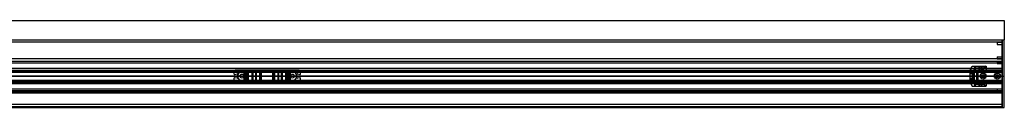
# Model space of a CAD drawing. Header units: millimetres. Extents: x 0 to 2050, y -31 to 55.
# Tile 9 of 9: x 1074 to 2050, y -31 to 55. Entities that reach past the tile are written whole.
import ezdxf

# ---------------------------------------------------------------- set-up
doc = ezdxf.new("R2010")
doc.units = ezdxf.units.MM
doc.header["$LTSCALE"] = 10
doc.layers.add('BESCH_KONT_sich_schn_ansi_2d', color=40, linetype='Continuous')
doc.layers.add('BESCH_KONT_sich_schn_grun_2d', color=10, linetype='Continuous')

msp = doc.modelspace()

# ---------------------------------------------------------------- linework, layer by layer
at = {"layer": 'BESCH_KONT_sich_schn_ansi_2d'}
for p, q in [((0, 0, 2448), (2050, 0, 2448)), ((2, 0, 2289), (2048, 0, 2289)), ((2, 0, 2368), (2048, 0, 2368)), ((2, 0, 2335), (2048, 0, 2335)), ((2, 0, 2366), (2048, 0, 2366)), ((2, 0, 2367), (2048, 0, 2367)), ((2, 0, 2336), (2048, 0, 2336)), ((2, 0, 2337), (2048, 0, 2337)), ((2, 0, 2363), (2048, 0, 2363)), ((2, 0, 2338.5), (2048, 0, 2338.5)), ((2048, 0, 2339.5), (2, 0, 2339.5)), ((2048, 0, 2337.5), (2, 0, 2337.5)), ((2048, 0, 2365.5), (2, 0, 2365.5)), ((2048, 0, 2336.5), (2, 0, 2336.5)), ((2048, 0, 2338), (2, 0, 2338)), ((2.02, 0, 2290), (2048, 0, 2290)), ((7, 0, 2363.5), (2043, 0, 2363.5)), ((1050, 0), (2050, 0)), ((1286, 0, 2365), (1286, 0, 2363)), ((1288, 0, 2365), (1286, 0, 2365)), ((1286.6, 0, 2365), (1286.6, 0, 2363)), ((1350, 0, 2363), (1288, 0, 2363)), ((1288, 0, 2365), (1288, 0, 2363)), ((1288, 0, 2365), (1350, 0, 2365)), ((1289.14, 0, 2365), (1289.14, 0, 2363)), ((1289.5, 0, 2365), (1289.5, 0, 2363)), ((1289.98, 0, 2360), (1289.5, 0, 2363)), ((1294, 0, 2360), (1289.98, 0, 2360)), ((1292, 0, 2365), (1292, 0, 2360)), ((1294, 0, 2360), (1296.01, 0, 2360)), ((1294, 0, 2363), (1294, 0, 2360)), ((1296, 0, 2365), (1296, 0, 2360)), ((1297.01, 0, 2359.73), (1298.16, 0, 2359.07)), ((1299.16, 0, 2358.8), (1300.43, 0, 2358.8)), ((1299.8, 0, 2356.2), (1299.8, 0, 2355.2)), ((1300.43, 0, 2358.8), (1299.8, 0, 2356.2)), ((1303.96, 0, 2355), (1299.84, 0, 2355)), ((1304, 0, 2357.39), (1304.01, 0, 2357.39)), ((1304, 0, 2357.39), (1304.01, 0, 2357.39)), ((1304, 0, 2357.39), (1304.01, 0, 2357.39)), ((1304, 0, 2357.4), (1304.01, 0, 2357.4)), ((1304, 0, 2357.4), (1304.01, 0, 2357.4)), ((1304, 0, 2357.4), (1304.01, 0, 2357.4)), ((1304, 0, 2357.4), (1304.01, 0, 2357.4)), ((1304, 0, 2357.39), (1304.01, 0, 2357.39)), ((1304, 0, 2357.39), (1304.01, 0, 2357.39)), ((1304, 0, 2355.2), (1304, 0, 2357.4)), ((1304, 0, 2357.39), (1304.01, 0, 2357.39)), ((1304, 0, 2357.4), (1304.01, 0, 2357.4)), ((1304, 0, 2357.4), (1304.01, 0, 2357.4)), ((1304, 0, 2357.4), (1304.01, 0, 2357.4)), ((1304, 0, 2357.39), (1304.01, 0, 2357.39)), ((1304, 0, 2357.39), (1304.01, 0, 2357.39)), ((1304.01, 0, 2357.4), (1304.01, 0, 2357.4)), ((1304.01, 0, 2357.4), (1304.01, 0, 2357.39)), ((1304.01, 0, 2357.39), (1304.01, 0, 2357.39)), ((1305, 0, 2358.4), (1307.61, 0, 2358.4)), ((1308.29, 0, 2358.14), (1311.69, 0, 2355)), ((1312.62, 0, 2355), (1311.69, 0, 2355)), ((1312.8, 0, 2355.5), (1312.8, 0, 2359.5)), ((1313.3, 0, 2360), (1324.7, 0, 2360)), ((1325.2, 0, 2359.5), (1325.2, 0, 2355.5)), ((1326.31, 0, 2355), (1325.38, 0, 2355)), ((1326.31, 0, 2355), (1329.71, 0, 2358.14)), ((1330.39, 0, 2358.4), (1333, 0, 2358.4)), ((1334, 0, 2357.4), (1334, 0, 2355.2)), ((1338.16, 0, 2355), (1334.04, 0, 2355)), ((1337.57, 0, 2358.8), (1338.84, 0, 2358.8)), ((1338.2, 0, 2356.2), (1337.57, 0, 2358.8)), ((1338.2, 0, 2355.2), (1338.2, 0, 2356.2)), ((1339.84, 0, 2359.07), (1340.99, 0, 2359.73)), ((1341.99, 0, 2360), (1344, 0, 2360)), ((1342, 0, 2365), (1342, 0, 2360)), ((1348.02, 0, 2360), (1344, 0, 2360)), ((1344, 0, 2363), (1344, 0, 2360)), ((1346, 0, 2365), (1346, 0, 2360)), ((1348.5, 0, 2363), (1348.02, 0, 2360)), ((1348.5, 0, 2365), (1348.5, 0, 2363)), ((1348.86, 0, 2365), (1348.86, 0, 2363)), ((1352, 0, 2365), (1350, 0, 2365)), ((1350, 0, 2365), (1350, 0, 2363)), ((1351.4, 0, 2365), (1351.4, 0, 2363)), ((1352, 0, 2365), (1352, 0, 2363)), ((2016, 0, 2345.59), (2016, 0, 2360.01)), ((2016, 0, 2360.5), (2016, 0, 2360.01)), ((2016, 0, 2345.59), (2016, 0, 2345.1)), ((2018, 0, 2349.2), (2016, 0, 2345.59)), ((2016, 0, 2345.1), (2018, 0, 2345.1)), ((2018, 0, 2360.5), (2016, 0, 2360.5)), ((2016, 0, 2360.01), (2018, 0, 2356.4)), ((2018, 0, 2342.38), (2016, 0, 2342.38)), ((2016, 0, 2344.8), (2018, 0, 2344.8)), ((2016, 0, 2342.38), (2016, 0, 2344.8)), ((2016, 0, 2345.1), (2016, 0, 2344.8)), ((2016, 0, 2345.53), (2018, 0, 2345.53)), ((2016, 0, 2359.5), (2018, 0, 2359.5)), ((2016, 0, 2342.1), (2016, 0, 2342.38)), ((2016, 0, 2342.1), (2018, 0, 2342.1)), ((2016, 0, 2360.5), (2016, 0, 2363.5)), ((2020.5, 0, 2363.3), (2018, 0, 2363.3)), ((2018, 0, 2342.3), (2020.5, 0, 2342.3)), ((2018, 0, 2345.1), (2018, 0, 2342.3)), ((2031.59, 0, 2349.2), (2018, 0, 2349.2)), ((2018, 0, 2361.54), (2018, 0, 2360.5)), ((2018, 0, 2360.5), (2018, 0, 2356.4)), ((2018, 0, 2349.2), (2018, 0, 2345.1)), ((2018, 0, 2356.4), (2018, 0, 2349.2)), ((2018, 0, 2356.4), (2031.59, 0, 2356.4)), ((2020.5, 0, 2344.55), (2018, 0, 2344.55)), ((2020.5, 0, 2348.05), (2018, 0, 2348.05)), ((2020.5, 0, 2357.55), (2018, 0, 2357.55)), ((2020.5, 0, 2361.05), (2018, 0, 2361.05)), ((2018.01, 0, 2363.5), (2018, 0, 2363.5)), ((2018, 0, 2363.5), (2018.01, 0, 2363.5)), ((2018, 0, 2363.49), (2018.01, 0, 2363.49)), ((2018, 0, 2363.5), (2018.01, 0, 2363.5)), ((2018, 0, 2363.5), (2018.01, 0, 2363.5)), ((2018, 0, 2363.49), (2018.01, 0, 2363.49)), ((2018, 0, 2363.5), (2018.01, 0, 2363.5)), ((2018, 0, 2363.5), (2018.01, 0, 2363.5)), ((2018, 0, 2363.5), (2018.01, 0, 2363.5)), ((2018, 0, 2361.54), (2018, 0, 2363.5)), ((2018, 0, 2342.3), (2018, 0, 2342.1)), ((2018, 0, 2363.5), (2018.01, 0, 2363.5)), ((2018, 0, 2363.49), (2018.01, 0, 2363.49)), ((2018, 0, 2363.49), (2018.01, 0, 2363.49)), ((2018, 0, 2363.49), (2018.01, 0, 2363.49)), ((2018, 0, 2363.5), (2018.01, 0, 2363.5)), ((2018, 0, 2362.5), (2019, 0, 2362.5)), ((2018, 0, 2356.5), (2019, 0, 2356.5)), ((2018, 0, 2349.5), (2019, 0, 2349.5)), ((2018, 0, 2343.5), (2019, 0, 2343.5)), ((2018.01, 0, 2363.5), (2018.01, 0, 2363.5)), ((2018.01, 0, 2363.49), (2018.01, 0, 2363.5)), ((2018.01, 0, 2363.49), (2018.01, 0, 2363.49)), ((2018.1, 0, 2365.5), (2018.1, 0, 2363.5)), ((2019, 0, 2356.5), (2019, 0, 2362.5)), ((2019, 0, 2343.5), (2019, 0, 2349.5)), ((2019.1, 0, 2363.5), (2019.1, 0, 2365.5)), ((2020.5, 0, 2347.2), (2029.39, 0, 2347.2)), ((2029.39, 0, 2358.4), (2020.5, 0, 2358.4)), ((2020.5, 0, 2342.3), (2020.5, 0, 2347.2)), ((2020.5, 0, 2358.4), (2020.5, 0, 2354.1)), ((2020.5, 0, 2351.5), (2020.5, 0, 2347.2)), ((2020.5, 0, 2358.4), (2020.5, 0, 2363.3)), ((2020.5, 0, 2351.5), (2020.5, 0, 2354.1)), ((2020.5, 0, 2355.1), (2022.5, 0, 2355.1)), ((2024.74, 0, 2351), (2021, 0, 2351)), ((2021, 0, 2354.6), (2024.74, 0, 2354.6)), ((2022.5, 0, 2355.1), (2022.5, 0, 2349.2)), ((2022.5, 0, 2349.2), (2024, 0, 2349.2)), ((2024, 0, 2356.4), (2024, 0, 2349.2)), ((2026.7, 0, 2351.88), (2025.2, 0, 2351.11)), ((2025.2, 0, 2354.49), (2026.7, 0, 2353.72)), ((2032, 0, 2361), (2026, 0, 2361)), ((2032, 0, 2360.5), (2026, 0, 2360.5)), ((2026, 0, 2360.5), (2026, 0, 2361)), ((2027.25, 0, 2362), (2026, 0, 2361)), ((2027.25, 0, 2365.5), (2027.25, 0, 2363.5)), ((2030.75, 0, 2362), (2027.25, 0, 2362)), ((2027.25, 0, 2362), (2027.25, 0, 2365.5)), ((2032, 0, 2351.04), (2027.71, 0, 2352.01)), ((2027.71, 0, 2353.59), (2032, 0, 2354.56)), ((2031.59, 0, 2356.4), (2029.39, 0, 2358.4)), ((2029.39, 0, 2347.2), (2031.59, 0, 2349.2)), ((2030.75, 0, 2365.5), (2030.75, 0, 2363.5)), ((2030.75, 0, 2362), (2032, 0, 2361)), ((2030.75, 0, 2362), (2030.75, 0, 2365.5)), ((2032, 0, 2356.02), (2031.59, 0, 2356.4)), ((2031.59, 0, 2349.2), (2032, 0, 2349.58)), ((2032, 0, 2356.02), (2032, 0, 2354.56)), ((2032, 0, 2351.04), (2032, 0, 2349.58)), ((2032, 0, 2360.5), (2032, 0, 2361)), ((2046, 0, 2361), (2040, 0, 2361)), ((2046, 0, 2360.5), (2040, 0, 2360.5)), ((2040, 0, 2360.5), (2040, 0, 2361)), ((2041.25, 0, 2362), (2040, 0, 2361)), ((2041.25, 0, 2365.5), (2041.25, 0, 2363.5)), ((2044.75, 0, 2362), (2041.25, 0, 2362)), ((2041.25, 0, 2362), (2041.25, 0, 2365.5)), ((2043, 0, 2363.49), (2043, 0, 2363.5)), ((2043, 0, 2363.5), (2043, 0, 2363.49)), ((2043, 0, 2363.5), (2043, 0, 2363.49)), ((2043, 0, 2363.5), (2043, 0, 2363.49)), ((2043, 0, 2363.5), (2043, 0, 2363.49)), ((2043, 0, 2363.5), (2043, 0, 2363.49)), ((2043, 0, 2363.5), (2043, 0, 2363.49)), ((2043, 0, 2363.49), (2043, 0, 2363.49)), ((2043.01, 0, 2363.49), (2043, 0, 2363.49)), ((2043, 0, 2363.5), (2043, 0, 2363.49)), ((2043, 0, 2363.5), (2043, 0, 2363.49)), ((2043, 0, 2363.5), (2043, 0, 2363.49)), ((2043, 0, 2341.5), (2048, 0, 2341.5)), ((2043, 0, 2339.5), (2043, 0, 2341.5)), ((2043, 0, 2339.5), (2048, 0, 2339.5)), ((2043, 0, 2365.5), (2043, 0, 2363.5)), ((2043, 0, 2363.5), (2048, 0, 2363.5)), ((2043, 0, 2337.5), (2043, 0, 2339.5)), ((2043, 0, 2337.5), (2048, 0, 2337.5)), ((2043.01, 0, 2363.5), (2043.01, 0, 2363.49)), ((2043.01, 0, 2363.5), (2043.01, 0, 2363.49)), ((2043.01, 0, 2363.49), (2043.01, 0, 2363.49)), ((2043.01, 0, 2363.5), (2043.01, 0, 2363.49)), ((2043.01, 0, 2363.5), (2043.01, 0, 2363.49)), ((2043.01, 0, 2363.5), (2043.01, 0, 2363.49)), ((2044.75, 0, 2365.5), (2044.75, 0, 2363.5)), ((2044.75, 0, 2362), (2046, 0, 2361)), ((2044.75, 0, 2362), (2044.75, 0, 2365.5)), ((2046, 0, 2360.5), (2046, 0, 2361)), ((2047, 0, 2365.5), (2047, 0, 2363.5)), ((2048, 0, 2368), (2048, 0, 2289)), ((2048, 0, 2368), (2050, 0, 2368)), ((2048, 0, 2289), (2050, 0, 2289)), ((2048, 0, 2289), (2048, 0, 2368)), ((2050, 0, 2289), (2050, 0, 2368)), ((2050, 0), (2050, 0, 2289)), ((2050, 0, 2368), (2050, 0, 2448))]:
    msp.add_line(p, q, dxfattribs=at)
at = {"layer": 'BESCH_KONT_sich_schn_ansi_2d', "extrusion": (0, 1, 0)}
for centre, radius, start, end in [((-1296.01, 2358), 2, 90, 120), ((-1305, 2357.4), 1, 0.00008, 90), ((-1307.61, 2357.4), 1, 90, 132.64667), ((-1313.3, 2359.5), 0.5, 0, 90), ((-1324.7, 2359.5), 0.5, 90, 180), ((-1330.39, 2357.4), 1, 47.35333, 90), ((-1333, 2357.4), 1, 90, 179.99992), ((-1341.99, 2358), 2, 60, 90), ((-2018, 2363.5), 2, 360, 90), ((-2021, 2351.5), 0.5, 270, 360), ((-2021, 2354.1), 0.5, 0, 90), ((-2024.74, 2352), 1, 242.73382, 270), ((-2024.74, 2353.6), 1, 90, 117.26618)]:
    msp.add_arc(centre, radius, start, end, dxfattribs=at)
at = {"layer": 'BESCH_KONT_sich_schn_ansi_2d', "extrusion": (0, -1, 0)}
for centre, radius, start, end in [((1299.16, 2360.8), 2, 240, 270), ((1300.3, 2355.2), 0.5, 180, 203.57818), ((1303.5, 2355.2), 0.5, 336.42182, 359.99992), ((1312, 2355.5), 0.801, 321.31953, 360), ((1326, 2355.5), 0.801, 180, 218.68047), ((1334.5, 2355.2), 0.5, 180.00008, 203.57818), ((1337.7, 2355.2), 0.5, 336.42182, 0), ((1338.84, 2360.8), 2, 270, 300), ((2027.38, 2350.55), 1.5, 77.26618, 117.26618), ((2027.38, 2355.05), 1.5, 242.73382, 282.73382)]:
    msp.add_arc(centre, radius, start, end, dxfattribs=at)
at = {"layer": 'BESCH_KONT_sich_schn_grun_2d'}
for p, q in [((0, 55), (2050, 55)), ((2050, 55), (2050, 36)), ((0, 36), (2050, 36)), ((2048, 33.5), (2.02, 33.5)), ((2043, 33.5), (2048, 33.5)), ((2043, 33.5), (2043, 31.5)), ((2043, 31.52), (2043.01, 31.52)), ((2043.01, 31.52), (2043, 31.52)), ((2043, 31.52), (2043, 31.52)), ((2043, 31.52), (2043.01, 31.52)), ((2043, 31.51), (2043, 31.51)), ((2043.01, 31.51), (2043, 31.51)), ((2043, 31.51), (2043, 31.51)), ((2043, 31.51), (2043, 31.51)), ((2043, 31.51), (2043, 31.51)), ((2043, 31.51), (2043, 31.51)), ((2043, 31.51), (2043, 31.51)), ((2043.01, 31.51), (2043, 31.51)), ((2043, 31.51), (2043.01, 31.51)), ((2043.01, 31.5), (2043, 31.5)), ((2043, 31.5), (2043, 31.5)), ((2043, 31.5), (2043.01, 31.5)), ((2043, 31.5), (2048, 31.5)), ((2043.01, 31.52), (2043.01, 31.52)), ((2043.01, 31.52), (2043.01, 31.52)), ((2043.01, 31.51), (2043.01, 31.51)), ((2043.01, 31.51), (2043.01, 31.51)), ((2043.01, 31.51), (2043.01, 31.51)), ((2043.01, 31.5), (2043.01, 31.5)), ((2043.01, 31.5), (2043.01, 31.5)), ((2048, 36), (2048, -31)), ((2048, -15.5), (2048, 36)), ((2050, -31), (2050, 36)), ((2048, 17), (2, 17)), ((2048, 14.5), (2, 14.5)), ((2048, 12.87), (2, 12.87)), ((2016, 6.35), (2018, 10)), ((2018, 10), (2031.59, 10)), ((2020.5, 10), (2020.5, 7.98)), ((2021, 10), (2021, 5.5)), ((2024.74, 10), (2024.74, 5.5)), ((2025.2, 10), (2025.2, 5.5)), ((2026.7, 10), (2026.7, 5.5)), ((2027.71, 10), (2027.71, 5.5)), ((2029.39, 7.98), (2031.59, 10)), ((2031.59, 10), (2029.39, 7.98)), ((2031.59, 10), (2032, 10)), ((2032, 10), (2032, 5.5)), ((2043, 19), (2048, 19)), ((2043, 19), (2043, 17)), ((2043, 17), (2048, 17)), ((2043, 14.5), (2048, 14.5)), ((2043, 14.5), (2043, 12.5)), ((2043, 12.5), (2048, 12.5)), ((2048, 7.5), (2, 7.5)), ((2048, 5.5), (2, 5.5)), ((2, 4.5), (2048, 4.5)), ((2, 4), (2048, 4)), ((234, 6), (1288, 6)), ((1286, 4), (1286, 2.12)), ((1286.6, 1.63), (1289.14, 2.17)), ((1350, 6), (1288, 6)), ((1289.5, 1.88), (1289.5, -1.88)), ((1289.98, -2.01), (1289.98, 2.01)), ((1296.01, -4.5), (1296.01, 4.5)), ((1297.01, -4.5), (1297.01, 4.5)), ((1298.16, -4.5), (1298.16, 4.5)), ((1299.16, -4.5), (1299.16, 4.5)), ((1299.8, -4.5), (1299.8, 4.5)), ((1299.84, -4.5), (1299.84, 4.5)), ((1300.43, -4.5), (1300.43, 4.5)), ((1303.96, 4.5), (1303.96, -4.5)), ((1304, -4.5), (1304, 4.5)), ((1304, 0.01), (1304, 4.5)), ((1304, -0.01), (1304, 0.01)), ((1304, 0.01), (1304.01, 0.01)), ((1304, 0.01), (1304.01, 0.01)), ((1304, 0.01), (1304.01, 0.01)), ((1304, 0.01), (1304.01, 0.01)), ((1304, 0.01), (1304.01, 0.01)), ((1304, 0.01), (1304.01, 0.01)), ((1304, 0.01), (1304, 0.01)), ((1304, 0.01), (1304.01, 0.01)), ((1304, 0), (1304.01, 0)), ((1304, 0), (1304.01, 0)), ((1304, 0), (1304.01, 0)), ((1304, 0), (1304.01, 0)), ((1304.01, 0), (1304.01, 0.01)), ((1304.01, 0.01), (1304.01, 0.01)), ((1304.01, 0.01), (1304.01, 0.01)), ((1304.01, 0), (1304.01, 0)), ((1304.01, 0), (1304.01, 0)), ((1305, -4.5), (1305, 4.5)), ((1307.61, -4.5), (1307.61, 4.5)), ((1308.29, -4.5), (1308.29, 4.5)), ((1311.69, -4.5), (1311.69, 4.5)), ((1312.62, 4.5), (1312.62, -4.5)), ((1312.8, -4.5), (1312.8, 4.5)), ((1312.8, -4.5), (1312.8, 4.5)), ((1313.3, -4.5), (1313.3, 4.5)), ((1324.7, -4.5), (1324.7, 4.5)), ((1325.2, -4.5), (1325.2, 4.5)), ((1325.2, -4.5), (1325.2, 4.5)), ((1325.38, -4.5), (1325.38, 4.5)), ((1326.31, 4.5), (1326.31, -4.5)), ((1329.71, -4.5), (1329.71, 4.5)), ((1330.39, -4.5), (1330.39, 4.5)), ((1333, -4.5), (1333, 4.5)), ((1334, -4.5), (1334, 4.5)), ((1334, -4.5), (1334, 4.5)), ((1334.04, -4.5), (1334.04, 4.5)), ((1337.57, -4.5), (1337.57, 4.5)), ((1338.16, 4.5), (1338.16, -4.5)), ((1338.2, -4.5), (1338.2, 4.5)), ((1338.84, -4.5), (1338.84, 4.5)), ((1339.84, -4.5), (1339.84, 4.5)), ((1340.99, -4.5), (1340.99, 4.5)), ((1341.99, -4.5), (1341.99, 4.5)), ((1348.02, -2.01), (1348.02, 2.01)), ((1348.5, -1.88), (1348.5, 1.88)), ((1348.86, 2.17), (1351.4, 1.63)), ((1350, 6), (2048, 6)), ((1352, 2.12), (1352, 4)), ((2016, 5.85), (2016, 6.35)), ((2016, 5.85), (2018, 5.85)), ((2016, 4.8), (2016, 5.75)), ((2018, 5.75), (2016, 5.75)), ((2018, 5.44), (2016, 5.44)), ((2016, 4.8), (2018, 4.8)), ((2016, -4.8), (2016, 4.8)), ((2016, 2.89), (2018, 2.89)), ((2018, 2.2), (2016, 2.2)), ((2018, 5.85), (2018, 4.8)), ((2018, 4.8), (2018, -4.8)), ((2018.1, 4.8), (2018, 4.8)), ((2020.5, 3.02), (2018, 3.02)), ((2018, 3), (2019, 3)), ((2020.5, 1.75), (2018, 1.75)), ((2018, 0.02), (2018.01, 0.02)), ((2018, 0.01), (2018.01, 0.01)), ((2018, 0.01), (2018.01, 0.01)), ((2018, 0.01), (2018.01, 0.01)), ((2018, 0.01), (2018.01, 0.01)), ((2018.01, 0.01), (2018, 0.01)), ((2018, 0.01), (2018.01, 0.01)), ((2018, 0.01), (2018.01, 0.01)), ((2018, 0.01), (2018.01, 0.01)), ((2018, 0.01), (2018.01, 0.01)), ((2018, 0.01), (2018.01, 0.01)), ((2018, 0.01), (2018.01, 0.01)), ((2018.01, 0), (2018, 0)), ((2018, 0), (2018.01, 0)), ((2018, 0), (2018.01, 0)), ((2018, 0), (2018.01, 0)), ((2018.01, 0.01), (2018.01, 0.02)), ((2018.01, 0.01), (2018.01, 0.01)), ((2018.01, 0.01), (2018.01, 0)), ((2018.01, 0.01), (2018.01, 0.01)), ((2018.01, 0.01), (2018.01, 0.01)), ((2018.01, 0), (2018.01, 0)), ((2019, -3), (2019, 3)), ((2047, 5.75), (2019.1, 5.75)), ((2020.5, 3.02), (2020.5, 7.98)), ((2020.5, 7.98), (2029.39, 7.98)), ((2029.39, 7.98), (2020.5, 7.98)), ((2024, 4.25), (2020.5, 4.25)), ((2020.5, -3.02), (2020.5, 3.02)), ((2022.5, 4.25), (2022.5, -4.25)), ((2024, -4.25), (2024, 4.25)), ((2029.39, 5.5), (2029.39, 7.98)), ((2, -4), (2048, -4)), ((2048, -4.5), (2, -4.5)), ((2, -5.5), (2048, -5.5)), ((2, -7.5), (2048, -7.5)), ((234, -6), (1288, -6)), ((1286, -2.12), (1286, -4)), ((1289.14, -2.17), (1286.6, -1.63)), ((1288, -6), (1350, -6)), ((1304, 0), (1304.01, 0)), ((1304, 0), (1304.01, 0)), ((1304, 0), (1304.01, 0)), ((1304, 0), (1304.01, 0)), ((1304, 0), (1304.01, 0)), ((1304, -4.5), (1304, -0.01)), ((1304, -0.01), (1304.01, -0.01)), ((1304, -0.01), (1304.01, -0.01)), ((1304, -0.01), (1304.01, -0.01)), ((1304, -0.01), (1304.01, -0.01)), ((1304, -0.01), (1304.01, -0.01)), ((1304, -0.01), (1304.01, -0.01)), ((1304, -0.01), (1304.01, -0.01)), ((1304, -0.01), (1304, -0.01)), ((1304.01, 0), (1304.01, 0)), ((1304.01, 0), (1304.01, -0.01)), ((1304.01, -0.01), (1304.01, -0.01)), ((1304.01, -0.01), (1304.01, -0.01)), ((1351.4, -1.63), (1348.86, -2.17)), ((1350, -6), (2048, -6)), ((1352, -4), (1352, -2.12)), ((2016, -2.2), (2018, -2.2)), ((2018, -2.89), (2016, -2.89)), ((2016, -5.75), (2016, -4.8)), ((2018, -4.8), (2016, -4.8)), ((2016, -5.44), (2018, -5.44)), ((2016, -5.75), (2018, -5.75)), ((2016, -5.85), (2016, -6.35)), ((2018, -5.85), (2016, -5.85)), ((2016, -6.35), (2018, -10)), ((2018, 0), (2018.01, 0)), ((2018, 0), (2018.01, 0)), ((2018, 0), (2018.01, 0)), ((2018, 0), (2018.01, 0)), ((2018, 0), (2018.01, 0)), ((2018, 0), (2018.01, 0)), ((2018.01, 0), (2018, 0)), ((2020.5, -1.75), (2018, -1.75)), ((2018, -3), (2019, -3)), ((2020.5, -3.02), (2018, -3.02)), ((2018, -4.8), (2018, -5.85)), ((2018, -4.8), (2018.1, -4.8)), ((2018.01, 0), (2018.01, 0)), ((2018.01, 0), (2018.01, 0)), ((2019.1, -5.75), (2047, -5.75)), ((2020.5, -7.98), (2020.5, -3.02)), ((2020.5, -4.25), (2024, -4.25)), ((2020.5, -7.98), (2029.39, -7.98)), ((2029.39, -7.98), (2020.5, -7.98)), ((2020.5, -7.98), (2020.5, -10)), ((2021, -5.5), (2021, -10)), ((2024.74, -5.5), (2024.74, -10)), ((2025.2, -5.5), (2025.2, -10)), ((2026.7, -5.5), (2026.7, -10)), ((2027.71, -5.5), (2027.71, -10)), ((2029.39, -7.98), (2029.39, -5.5)), ((2031.59, -10), (2029.39, -7.98)), ((2029.39, -7.98), (2031.59, -10)), ((2032, -5.5), (2032, -10)), ((2048, -12.88), (2, -12.88)), ((2048, -14.5), (2, -14.5)), ((2, -15.5), (2048, -15.5)), ((2048, -15.5), (2, -15.5)), ((2, -16.5), (2048, -16.5)), ((2048, -16.5), (2, -16.5)), ((2048, -17), (2, -17)), ((2018, -10), (2031.59, -10)), ((2032, -10), (2031.59, -10)), ((2043, -12.5), (2048, -12.5)), ((2043, -12.5), (2043, -14.5)), ((2043, -14.5), (2048, -14.5)), ((2048, -31), (2048, -15.5)), ((2, -28), (2048, -28)), ((2, -30), (2048, -30)), ((2, -31), (2048, -31)), ((2048, -31), (2050, -31))]:
    msp.add_line(p, q, dxfattribs=at)
for centre, radius in [((1294, 0), 2), ((1344, 0), 2), ((2029, 0), 3), ((2029, 0), 1.75), ((2029, 0), 1.75), ((2043, 0), 3), ((2043, 0), 1.75), ((2043, 0), 1.75)]:
    msp.add_circle(centre, radius, dxfattribs=at)
for centre, radius, start, end in [((2043, 31.52), 0.00271, 90, 180), ((2043, 31.52), 0.00271, 180, 270), ((2043, 31.52), 0.00116, 90, 180), ((2043, 31.52), 0.00116, 180, 270), ((2043, 31.51), 0.00217, 90, 180), ((2043, 31.51), 0.00217, 360, 90), ((2043, 31.51), 0.00093, 0, 90), ((2043, 31.51), 0.00093, 90, 180), ((2043, 31.5), 0.00271, 90, 180), ((2043, 31.5), 0.00116, 90, 180), ((2043, 31.5), 0.00116, 180, 270), ((2043, 31.5), 0.00271, 180, 270), ((2043.01, 31.52), 0.00271, 0, 90), ((2043.01, 31.52), 0.00271, 270, 0), ((2043.01, 31.52), 0.00116, 0, 90), ((2043.01, 31.52), 0.00116, 270, 0), ((2043.01, 31.5), 0.00271, 0, 90), ((2043.01, 31.5), 0.00271, 270, 0), ((2043.01, 31.5), 0.00116, 0, 90), ((2043.01, 31.5), 0.00116, 270, 0), ((1288, 4), 2, 90, 180), ((1286.5, 2.12), 0.5, 180, 282.09476), ((1289.2, 1.88), 0.3, 0, 102.09476), ((1294, 0), 4.5, 90, 180), ((1344, 0), 4.5, 0, 90), ((1348.8, 1.88), 0.3, 77.90524, 180), ((1350, 4), 2, 0, 90), ((1351.5, 2.12), 0.5, 257.90524, 0), ((2019.1, 4.75), 1, 90, 177.13402), ((2047, 4.75), 1, 0, 90), ((1286.5, -2.12), 0.5, 77.90524, 180), ((1288, -4), 2, 180, 270), ((1289.2, -1.88), 0.3, 257.90524, 0), ((1294, 0), 4.5, 180, 270), ((1344, 0), 4.5, 270, 0), ((1348.8, -1.88), 0.3, 180, 282.09476), ((1350, -4), 2, 270, 0), ((1351.5, -2.12), 0.5, 0, 102.09476), ((2019.1, -4.75), 1, 182.86598, 270), ((2047, -4.75), 1, 270, 0)]:
    msp.add_arc(centre, radius, start, end, dxfattribs=at)

doc.saveas('drawing.dxf')
